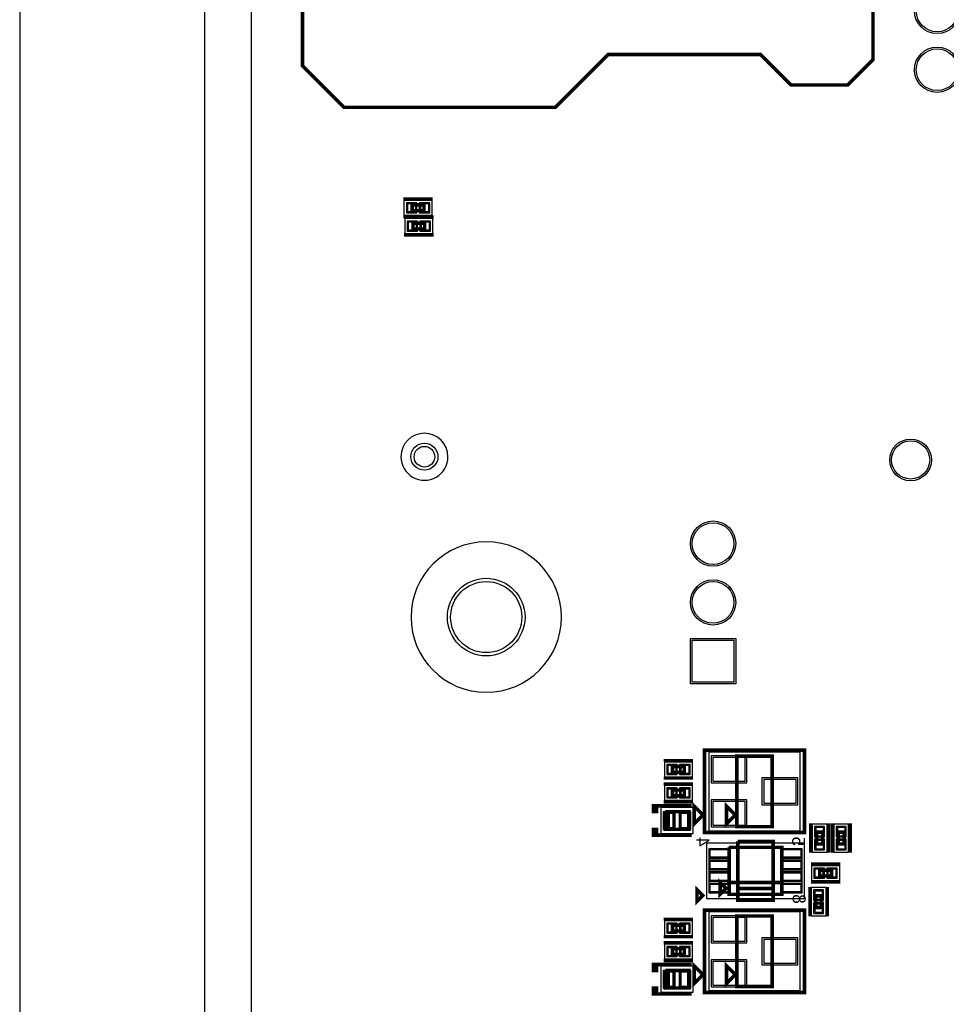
# Model space of a CAD drawing. Extents: x -10 to 137, y -32 to 198.
# Tile 25 of 64: x -10 to 30, y 75 to 118. Entities that reach past the tile are written whole.
import ezdxf

# ---------------------------------------------------------------- set-up
doc = ezdxf.new("R2010")
doc.units = 0
for name, color, linetype in [('BG_OUTLINE', 95, 'CONTINUOUS'), ('PG_ASSEMBLY_BOTTOM', 52, 'CONTINUOUS'), ('PG_DFA_BOUND_BOTTOM', 254, 'CONTINUOUS'), ('PG_PLACE_BOUND_BOTTOM', 73, 'CONTINUOUS'), ('PG_SILKSCREEN_BOTTOM', 2, 'CONTINUOUS'), ('PG_SOLDERMASK_BOTTOM', 212, 'CONTINUOUS'), ('PIN_BOTTOM', 2, 'CONTINUOUS'), ('PIN_PASTEMASK_BOTTOM', 132, 'CONTINUOUS'), ('PIN_SOLDERMASK_BOTTOM', 212, 'CONTINUOUS'), ('RKO_ALL', 40, 'CONTINUOUS'), ('VKO_BOTTOM', 173, 'CONTINUOUS')]:
    doc.layers.add(name, color=color, linetype=linetype)

msp = doc.modelspace()

# ---------------------------------------------------------------- linework, layer by layer
at = {"layer": 'BG_OUTLINE'}
msp.add_lwpolyline([(-1.999996, 187.96), (-9.99998, 187.96), (-9.99998, 0), (-1.999996, 0), (-1.999996, 187.96)], dxfattribs=at)
msp.add_lwpolyline([(127, 0), (127, 187.96), (0, 187.96), (0, 0)], close=True, dxfattribs=at)
at = {"layer": 'PG_ASSEMBLY_BOTTOM', "const_width": 0.1524}
for points in [[(6.962648, 109.5756), (7.470648, 109.5756), (7.470648, 109.3216), (6.962648, 109.3216), (6.962648, 109.5756)], [(6.993128, 108.7882), (7.501128, 108.7882), (7.501128, 108.5342), (6.993128, 108.5342), (6.993128, 108.7882)], [(20.98929, 82.703924), (20.98929, 85.751924), (22.51329, 85.751924), (22.51329, 82.703924), (20.98929, 82.703924)], [(18.213324, 85.304884), (18.721324, 85.304884), (18.721324, 85.050884), (18.213324, 85.050884), (18.213324, 85.304884)], [(18.213324, 84.288884), (18.721324, 84.288884), (18.721324, 84.034884), (18.213324, 84.034884), (18.213324, 84.288884)], [(17.899126, 83.349084), (18.915126, 83.349084), (18.915126, 82.587084), (18.026126, 82.587084), (18.026126, 83.349084)], [(18.026126, 83.349084), (18.026126, 82.587084), (17.899126, 82.587084), (17.899126, 83.349084)], [(20.92579, 83.211924), (20.54479, 82.830924), (20.54479, 83.592924), (20.92579, 83.211924)], [(24.442166, 81.954624), (24.442166, 82.462624), (24.696166, 82.462624), (24.696166, 81.954624), (24.442166, 81.954624)], [(25.377902, 81.954624), (25.377902, 82.462624), (25.631902, 82.462624), (25.631902, 81.954624), (25.377902, 81.954624)], [(22.936962, 80.289654), (20.650962, 80.289654), (20.650962, 81.813654)], [(20.650962, 81.813654), (22.936962, 81.813654), (22.936962, 79.781654), (20.650962, 79.781654), (20.650962, 80.289654), (22.936962, 80.289654)], [(25.078182, 80.573118), (24.570182, 80.573118), (24.570182, 80.827118), (25.078182, 80.827118), (25.078182, 80.573118)], [(20.523962, 80.035654), (20.269962, 79.781654), (20.269962, 80.289654), (20.523962, 80.035654)], [(24.398732, 79.2099), (24.398732, 79.7179), (24.652732, 79.7179), (24.652732, 79.2099), (24.398732, 79.2099)], [(20.98929, 75.795124), (20.98929, 78.843124), (22.51329, 78.843124), (22.51329, 75.795124), (20.98929, 75.795124)], [(18.213324, 78.446884), (18.721324, 78.446884), (18.721324, 78.192884), (18.213324, 78.192884), (18.213324, 78.446884)], [(18.213324, 77.430884), (18.721324, 77.430884), (18.721324, 77.176884), (18.213324, 77.176884), (18.213324, 77.430884)], [(20.92579, 76.303124), (20.54479, 75.922124), (20.54479, 76.684124), (20.92579, 76.303124)], [(17.899126, 76.491084), (18.915126, 76.491084), (18.915126, 75.729084), (18.026126, 75.729084), (18.026126, 76.491084)], [(18.026126, 76.491084), (18.026126, 75.729084), (17.899126, 75.729084), (17.899126, 76.491084)]]:
    msp.add_lwpolyline(points, dxfattribs=at)
at = {"layer": 'PG_DFA_BOUND_BOTTOM'}
for points in [[(6.60654, 109.7661), (6.60654, 109.1311), (7.826756, 109.1311), (7.826756, 109.7661)], [(6.63702, 108.9787), (6.63702, 108.3437), (7.857236, 108.3437), (7.857236, 108.9787)], [(19.774916, 82.526124), (23.727664, 82.526124), (23.727664, 85.929724), (19.774916, 85.929724)], [(17.857216, 85.495384), (17.857216, 84.860384), (19.077432, 84.860384), (19.077432, 85.495384)], [(17.857216, 84.479384), (17.857216, 83.844384), (19.077432, 83.844384), (19.077432, 84.479384)], [(17.71142, 83.526884), (17.71142, 82.409284), (19.102832, 82.409284), (19.102832, 83.526884)], [(24.251666, 81.598516), (24.886666, 81.598516), (24.886666, 82.818732), (24.251666, 82.818732)], [(25.187402, 81.598516), (25.822402, 81.598516), (25.822402, 82.818732), (25.187402, 82.818732)], [(19.672554, 81.991454), (19.672554, 79.603854), (23.91537, 79.603854), (23.91537, 81.991454)], [(25.43429, 80.382618), (25.43429, 81.017618), (24.214074, 81.017618), (24.214074, 80.382618)], [(24.208232, 78.853792), (24.843232, 78.853792), (24.843232, 80.074008), (24.208232, 80.074008)], [(19.774916, 75.617324), (23.727664, 75.617324), (23.727664, 79.020924), (19.774916, 79.020924)], [(17.857216, 78.637384), (17.857216, 78.002384), (19.077432, 78.002384), (19.077432, 78.637384)], [(17.857216, 77.621384), (17.857216, 76.986384), (19.077432, 76.986384), (19.077432, 77.621384)], [(17.71142, 76.668884), (17.71142, 75.551284), (19.102832, 75.551284), (19.102832, 76.668884)]]:
    msp.add_lwpolyline(points, close=True, dxfattribs=at)
at = {"layer": 'PG_PLACE_BOUND_BOTTOM'}
for points in [[(6.962648, 109.5756), (7.470648, 109.5756), (7.470648, 109.3216), (6.962648, 109.3216)], [(6.993128, 108.7882), (7.501128, 108.7882), (7.501128, 108.5342), (6.993128, 108.5342)], [(22.51329, 82.703924), (20.98929, 82.703924), (20.98929, 85.751924), (22.51329, 85.751924)], [(18.213324, 85.304884), (18.721324, 85.304884), (18.721324, 85.050884), (18.213324, 85.050884)], [(18.213324, 84.288884), (18.721324, 84.288884), (18.721324, 84.034884), (18.213324, 84.034884)], [(17.899126, 83.349084), (18.915126, 83.349084), (18.915126, 82.587084), (17.899126, 82.587084)], [(24.442166, 81.954624), (24.442166, 82.462624), (24.696166, 82.462624), (24.696166, 81.954624)], [(25.377902, 81.954624), (25.377902, 82.462624), (25.631902, 82.462624), (25.631902, 81.954624)], [(20.650962, 81.813654), (20.650962, 79.781654), (22.936962, 79.781654), (22.936962, 81.813654)], [(25.078182, 80.573118), (24.570182, 80.573118), (24.570182, 80.827118), (25.078182, 80.827118)], [(24.398732, 79.2099), (24.398732, 79.7179), (24.652732, 79.7179), (24.652732, 79.2099)], [(22.51329, 75.795124), (20.98929, 75.795124), (20.98929, 78.843124), (22.51329, 78.843124)], [(18.213324, 78.446884), (18.721324, 78.446884), (18.721324, 78.192884), (18.213324, 78.192884)], [(18.213324, 77.430884), (18.721324, 77.430884), (18.721324, 77.176884), (18.213324, 77.176884)], [(17.899126, 76.491084), (18.915126, 76.491084), (18.915126, 75.729084), (17.899126, 75.729084)]]:
    msp.add_lwpolyline(points, close=True, dxfattribs=at)
at = {"layer": 'PG_SILKSCREEN_BOTTOM'}
for points, const_width in [([(2.224786, 133.547104), (2.224786, 115.576096), (4.01193, 113.788952), (13.146786, 113.788952), (15.4305, 116.072666), (22.008338, 116.072666), (23.323804, 114.7572), (25.781254, 114.7572), (26.873454, 115.8494), (26.873454, 124.040646), (25.582626, 125.331474), (25.582626, 132.43052), (22.782022, 135.231124), (3.20548, 135.231124), (2.224786, 134.25043), (2.224786, 133.547104)], 0.1524), ([(6.581648, 109.8296), (7.851648, 109.8296)], 0.1524), ([(6.581648, 109.0676), (7.851648, 109.0676)], 0.1524), ([(6.612128, 109.0422), (7.882128, 109.0422)], 0.1524), ([(6.612128, 108.2802), (7.882128, 108.2802)], 0.1524), ([(23.91029, 82.449924), (23.91029, 86.005924), (19.59229, 86.005924), (19.59229, 82.449924), (23.91029, 82.449924)], 0.1524), ([(17.832324, 85.558884), (19.102324, 85.558884)], 0.127), ([(17.832324, 84.796884), (19.102324, 84.796884)], 0.127), ([(17.832324, 84.542884), (19.102324, 84.542884)], 0.1524), ([(17.832324, 83.780884), (19.102324, 83.780884)], 0.1524), ([(19.042126, 83.603084), (17.391126, 83.603084), (17.391126, 83.349084), (17.518126, 83.349084), (17.518126, 83.603084), (17.645126, 83.603084)], 0.1524), ([(19.14779, 82.830924), (19.14779, 83.592924), (19.52879, 83.211924), (19.14779, 82.830924)], 0.1524), ([(19.042126, 82.333084), (17.391126, 82.333084), (17.391126, 82.587084), (17.518126, 82.587084), (17.518126, 82.333084), (17.645126, 82.333084)], 0.1524), ([(24.188166, 81.573624), (24.188166, 82.843624)], 0.1524), ([(24.950166, 81.573624), (24.950166, 82.843624)], 0.1524), ([(25.123902, 81.573624), (25.123902, 82.843624)], 0.1524), ([(25.885902, 81.573624), (25.885902, 82.843624)], 0.1524), ([(22.555962, 80.035654), (21.031962, 80.035654), (21.031962, 82.067654)], 0.1524), ([(21.031962, 82.067654), (22.555962, 82.067654), (22.555962, 79.527654), (21.031962, 79.527654), (21.031962, 80.035654), (22.555962, 80.035654)], 0.1524), ([(25.459182, 81.081118), (24.189182, 81.081118)], 0.1524), ([(19.519646, 79.72806), (19.265646, 79.47406), (19.265646, 79.98206), (19.519646, 79.72806)], 0.1524), ([(24.144732, 78.8289), (24.144732, 80.0989)], 0.127), ([(25.459182, 80.319118), (24.189182, 80.319118)], 0.1524), ([(24.906732, 78.8289), (24.906732, 80.0989)], 0.127), ([(23.91029, 75.541124), (23.91029, 79.097124), (19.59229, 79.097124), (19.59229, 75.541124), (23.91029, 75.541124)], 0.1524), ([(17.832324, 78.700884), (19.102324, 78.700884)], 0.127), ([(17.832324, 77.938884), (19.102324, 77.938884)], 0.127), ([(17.832324, 77.684884), (19.102324, 77.684884)], 0.1524), ([(19.042126, 76.745084), (17.391126, 76.745084), (17.391126, 76.491084), (17.518126, 76.491084), (17.518126, 76.745084), (17.645126, 76.745084)], 0.1524), ([(17.832324, 76.922884), (19.102324, 76.922884)], 0.1524), ([(19.14779, 75.922124), (19.14779, 76.684124), (19.52879, 76.303124), (19.14779, 75.922124)], 0.1524), ([(19.042126, 75.475084), (17.391126, 75.475084), (17.391126, 75.729084), (17.518126, 75.729084), (17.518126, 75.475084), (17.645126, 75.475084)], 0.1524)]:
    msp.add_lwpolyline(points, dxfattribs=dict(at, const_width=const_width))
at = {"layer": 'PG_SOLDERMASK_BOTTOM'}
for points in [[(19.774154, 81.750916), (19.774154, 79.844392), (20.713954, 79.844392), (20.713954, 81.750916)], [(22.87397, 81.750916), (22.87397, 79.844392), (23.81377, 79.844392), (23.81377, 81.750916)]]:
    msp.add_lwpolyline(points, close=True, dxfattribs=at)
at = {"layer": 'PIN_BOTTOM'}
for points in [[(6.75894, 109.6137), (6.75894, 109.2835), (7.11454, 109.2835), (7.11454, 109.6137)], [(7.318756, 109.6137), (7.318756, 109.2835), (7.674356, 109.2835), (7.674356, 109.6137)], [(6.78942, 108.8263), (6.78942, 108.4961), (7.14502, 108.4961), (7.14502, 108.8263)], [(7.349236, 108.8263), (7.349236, 108.4961), (7.704836, 108.4961), (7.704836, 108.8263)], [(19.0627, 90.75801), (20.8661, 90.75801), (20.8661, 88.95461), (19.0627, 88.95461)], [(19.952716, 84.669884), (21.349716, 84.669884), (21.349716, 85.685884), (19.952716, 85.685884)], [(18.009616, 85.342984), (18.009616, 85.012784), (18.365216, 85.012784), (18.365216, 85.342984)], [(18.569432, 85.342984), (18.569432, 85.012784), (18.925032, 85.012784), (18.925032, 85.342984)], [(22.152864, 83.719924), (23.549864, 83.719924), (23.549864, 84.735924), (22.152864, 84.735924)], [(18.009616, 84.326984), (18.009616, 83.996784), (18.365216, 83.996784), (18.365216, 84.326984)], [(18.569432, 84.326984), (18.569432, 83.996784), (18.925032, 83.996784), (18.925032, 84.326984)], [(19.952716, 82.769964), (21.349716, 82.769964), (21.349716, 83.785964), (19.952716, 83.785964)], [(17.88922, 83.272884), (17.88922, 82.663284), (18.24482, 82.663284), (18.24482, 83.272884)], [(18.569432, 83.272884), (18.569432, 82.663284), (18.925032, 82.663284), (18.925032, 83.272884)], [(24.404066, 82.310732), (24.734266, 82.310732), (24.734266, 82.666332), (24.404066, 82.666332)], [(25.339802, 82.310732), (25.670002, 82.310732), (25.670002, 82.666332), (25.339802, 82.666332)], [(19.824954, 81.700116), (19.824954, 81.395316), (20.663154, 81.395316), (20.663154, 81.700116)], [(22.92477, 81.700116), (22.92477, 81.395316), (23.76297, 81.395316), (23.76297, 81.700116)], [(24.404066, 81.750916), (24.734266, 81.750916), (24.734266, 82.106516), (24.404066, 82.106516)], [(25.339802, 81.750916), (25.670002, 81.750916), (25.670002, 82.106516), (25.339802, 82.106516)], [(19.824954, 81.19999), (19.824954, 80.89519), (20.663154, 80.89519), (20.663154, 81.19999)], [(22.92477, 81.19999), (22.92477, 80.89519), (23.76297, 80.89519), (23.76297, 81.19999)], [(24.722074, 80.535018), (24.722074, 80.865218), (24.366474, 80.865218), (24.366474, 80.535018)], [(25.28189, 80.535018), (25.28189, 80.865218), (24.92629, 80.865218), (24.92629, 80.535018)], [(19.824954, 80.700118), (19.824954, 80.395318), (20.663154, 80.395318), (20.663154, 80.700118)], [(22.92477, 80.700118), (22.92477, 80.395318), (23.76297, 80.395318), (23.76297, 80.700118)], [(19.824954, 80.199992), (19.824954, 79.895192), (20.663154, 79.895192), (20.663154, 80.199992)], [(22.92477, 80.199992), (22.92477, 79.895192), (23.76297, 79.895192), (23.76297, 80.199992)], [(24.360632, 79.566008), (24.690832, 79.566008), (24.690832, 79.921608), (24.360632, 79.921608)], [(24.360632, 79.006192), (24.690832, 79.006192), (24.690832, 79.361792), (24.360632, 79.361792)], [(19.952716, 77.761084), (21.349716, 77.761084), (21.349716, 78.777084), (19.952716, 78.777084)], [(18.009616, 78.484984), (18.009616, 78.154784), (18.365216, 78.154784), (18.365216, 78.484984)], [(18.569432, 78.484984), (18.569432, 78.154784), (18.925032, 78.154784), (18.925032, 78.484984)], [(18.009616, 77.468984), (18.009616, 77.138784), (18.365216, 77.138784), (18.365216, 77.468984)], [(18.569432, 77.468984), (18.569432, 77.138784), (18.925032, 77.138784), (18.925032, 77.468984)], [(22.152864, 76.811124), (23.549864, 76.811124), (23.549864, 77.827124), (22.152864, 77.827124)], [(19.952716, 75.861164), (21.349716, 75.861164), (21.349716, 76.877164), (19.952716, 76.877164)], [(17.88922, 76.414884), (17.88922, 75.805284), (18.24482, 75.805284), (18.24482, 76.414884)], [(18.569432, 76.414884), (18.569432, 75.805284), (18.925032, 75.805284), (18.925032, 76.414884)]]:
    msp.add_lwpolyline(points, close=True, dxfattribs=at)
for centre, radius in [((29.64561, 117.95506), 0.9017), ((29.64561, 115.41506), 0.9017), ((28.499054, 98.552254), 0.8255), ((7.489698, 98.690176), 0.4445), ((19.9644, 94.93631), 0.9017), ((10.16, 91.760294), 1.5367), ((19.9644, 92.39631), 0.9017)]:
    msp.add_circle(centre, radius, dxfattribs=at)
at = {"layer": 'PIN_PASTEMASK_BOTTOM'}
for points in [[(6.75894, 109.6137), (6.75894, 109.2835), (7.11454, 109.2835), (7.11454, 109.6137)], [(7.318756, 109.6137), (7.318756, 109.2835), (7.674356, 109.2835), (7.674356, 109.6137)], [(6.78942, 108.8263), (6.78942, 108.4961), (7.14502, 108.4961), (7.14502, 108.8263)], [(7.349236, 108.8263), (7.349236, 108.4961), (7.704836, 108.4961), (7.704836, 108.8263)], [(19.952716, 84.669884), (21.349716, 84.669884), (21.349716, 85.685884), (19.952716, 85.685884)], [(18.009616, 85.342984), (18.009616, 85.012784), (18.365216, 85.012784), (18.365216, 85.342984)], [(18.569432, 85.342984), (18.569432, 85.012784), (18.925032, 85.012784), (18.925032, 85.342984)], [(22.152864, 83.719924), (23.549864, 83.719924), (23.549864, 84.735924), (22.152864, 84.735924)], [(18.009616, 84.326984), (18.009616, 83.996784), (18.365216, 83.996784), (18.365216, 84.326984)], [(18.569432, 84.326984), (18.569432, 83.996784), (18.925032, 83.996784), (18.925032, 84.326984)], [(19.952716, 82.769964), (21.349716, 82.769964), (21.349716, 83.785964), (19.952716, 83.785964)], [(17.88922, 83.272884), (17.88922, 82.663284), (18.24482, 82.663284), (18.24482, 83.272884)], [(18.569432, 83.272884), (18.569432, 82.663284), (18.925032, 82.663284), (18.925032, 83.272884)], [(24.404066, 82.310732), (24.734266, 82.310732), (24.734266, 82.666332), (24.404066, 82.666332)], [(25.339802, 82.310732), (25.670002, 82.310732), (25.670002, 82.666332), (25.339802, 82.666332)], [(19.824954, 81.700116), (19.824954, 81.395316), (20.663154, 81.395316), (20.663154, 81.700116)], [(22.92477, 81.700116), (22.92477, 81.395316), (23.76297, 81.395316), (23.76297, 81.700116)], [(24.404066, 81.750916), (24.734266, 81.750916), (24.734266, 82.106516), (24.404066, 82.106516)], [(25.339802, 81.750916), (25.670002, 81.750916), (25.670002, 82.106516), (25.339802, 82.106516)], [(19.824954, 81.19999), (19.824954, 80.89519), (20.663154, 80.89519), (20.663154, 81.19999)], [(22.92477, 81.19999), (22.92477, 80.89519), (23.76297, 80.89519), (23.76297, 81.19999)], [(24.722074, 80.535018), (24.722074, 80.865218), (24.366474, 80.865218), (24.366474, 80.535018)], [(25.28189, 80.535018), (25.28189, 80.865218), (24.92629, 80.865218), (24.92629, 80.535018)], [(19.824954, 80.700118), (19.824954, 80.395318), (20.663154, 80.395318), (20.663154, 80.700118)], [(22.92477, 80.700118), (22.92477, 80.395318), (23.76297, 80.395318), (23.76297, 80.700118)], [(19.824954, 80.199992), (19.824954, 79.895192), (20.663154, 79.895192), (20.663154, 80.199992)], [(22.92477, 80.199992), (22.92477, 79.895192), (23.76297, 79.895192), (23.76297, 80.199992)], [(24.360632, 79.566008), (24.690832, 79.566008), (24.690832, 79.921608), (24.360632, 79.921608)], [(24.360632, 79.006192), (24.690832, 79.006192), (24.690832, 79.361792), (24.360632, 79.361792)], [(19.952716, 77.761084), (21.349716, 77.761084), (21.349716, 78.777084), (19.952716, 78.777084)], [(18.009616, 78.484984), (18.009616, 78.154784), (18.365216, 78.154784), (18.365216, 78.484984)], [(18.569432, 78.484984), (18.569432, 78.154784), (18.925032, 78.154784), (18.925032, 78.484984)], [(18.009616, 77.468984), (18.009616, 77.138784), (18.365216, 77.138784), (18.365216, 77.468984)], [(18.569432, 77.468984), (18.569432, 77.138784), (18.925032, 77.138784), (18.925032, 77.468984)], [(22.152864, 76.811124), (23.549864, 76.811124), (23.549864, 77.827124), (22.152864, 77.827124)], [(19.952716, 75.861164), (21.349716, 75.861164), (21.349716, 76.877164), (19.952716, 76.877164)], [(17.88922, 76.414884), (17.88922, 75.805284), (18.24482, 75.805284), (18.24482, 76.414884)], [(18.569432, 76.414884), (18.569432, 75.805284), (18.925032, 75.805284), (18.925032, 76.414884)]]:
    msp.add_lwpolyline(points, close=True, dxfattribs=at)
at = {"layer": 'PIN_SOLDERMASK_BOTTOM'}
for points in [[(6.70814, 109.6645), (6.70814, 109.2327), (7.16534, 109.2327), (7.16534, 109.6645)], [(7.267956, 109.6645), (7.267956, 109.2327), (7.725156, 109.2327), (7.725156, 109.6645)], [(6.73862, 108.8771), (6.73862, 108.4453), (7.19582, 108.4453), (7.19582, 108.8771)], [(7.298436, 108.8771), (7.298436, 108.4453), (7.755636, 108.4453), (7.755636, 108.8771)], [(18.9865, 90.83421), (20.9423, 90.83421), (20.9423, 88.87841), (18.9865, 88.87841)], [(19.876516, 84.593684), (21.425916, 84.593684), (21.425916, 85.762084), (19.876516, 85.762084)], [(17.958816, 85.393784), (17.958816, 84.961984), (18.416016, 84.961984), (18.416016, 85.393784)], [(18.518632, 85.393784), (18.518632, 84.961984), (18.975832, 84.961984), (18.975832, 85.393784)], [(22.076664, 83.643724), (23.626064, 83.643724), (23.626064, 84.812124), (22.076664, 84.812124)], [(17.958816, 84.377784), (17.958816, 83.945984), (18.416016, 83.945984), (18.416016, 84.377784)], [(18.518632, 84.377784), (18.518632, 83.945984), (18.975832, 83.945984), (18.975832, 84.377784)], [(19.876516, 82.693764), (21.425916, 82.693764), (21.425916, 83.862164), (19.876516, 83.862164)], [(17.81302, 83.349084), (17.81302, 82.587084), (18.32102, 82.587084), (18.32102, 83.349084)], [(18.493232, 83.349084), (18.493232, 82.587084), (19.001232, 82.587084), (19.001232, 83.349084)], [(24.353266, 82.259932), (24.785066, 82.259932), (24.785066, 82.717132), (24.353266, 82.717132)], [(25.289002, 82.259932), (25.720802, 82.259932), (25.720802, 82.717132), (25.289002, 82.717132)], [(24.353266, 81.700116), (24.785066, 81.700116), (24.785066, 82.157316), (24.353266, 82.157316)], [(25.289002, 81.700116), (25.720802, 81.700116), (25.720802, 82.157316), (25.289002, 82.157316)], [(19.774154, 81.750916), (19.774154, 81.344516), (20.713954, 81.344516), (20.713954, 81.750916)], [(22.87397, 81.750916), (22.87397, 81.344516), (23.81377, 81.344516), (23.81377, 81.750916)], [(19.774154, 81.25079), (19.774154, 80.84439), (20.713954, 80.84439), (20.713954, 81.25079)], [(22.87397, 81.25079), (22.87397, 80.84439), (23.81377, 80.84439), (23.81377, 81.25079)], [(24.772874, 80.484218), (24.772874, 80.916018), (24.315674, 80.916018), (24.315674, 80.484218)], [(25.33269, 80.484218), (25.33269, 80.916018), (24.87549, 80.916018), (24.87549, 80.484218)], [(19.774154, 80.750918), (19.774154, 80.344518), (20.713954, 80.344518), (20.713954, 80.750918)], [(22.87397, 80.750918), (22.87397, 80.344518), (23.81377, 80.344518), (23.81377, 80.750918)], [(19.774154, 80.250792), (19.774154, 79.844392), (20.713954, 79.844392), (20.713954, 80.250792)], [(22.87397, 80.250792), (22.87397, 79.844392), (23.81377, 79.844392), (23.81377, 80.250792)], [(24.309832, 79.515208), (24.741632, 79.515208), (24.741632, 79.972408), (24.309832, 79.972408)], [(24.309832, 78.955392), (24.741632, 78.955392), (24.741632, 79.412592), (24.309832, 79.412592)], [(19.876516, 77.684884), (21.425916, 77.684884), (21.425916, 78.853284), (19.876516, 78.853284)], [(17.958816, 78.535784), (17.958816, 78.103984), (18.416016, 78.103984), (18.416016, 78.535784)], [(18.518632, 78.535784), (18.518632, 78.103984), (18.975832, 78.103984), (18.975832, 78.535784)], [(22.076664, 76.734924), (23.626064, 76.734924), (23.626064, 77.903324), (22.076664, 77.903324)], [(17.958816, 77.519784), (17.958816, 77.087984), (18.416016, 77.087984), (18.416016, 77.519784)], [(18.518632, 77.519784), (18.518632, 77.087984), (18.975832, 77.087984), (18.975832, 77.519784)], [(19.876516, 75.784964), (21.425916, 75.784964), (21.425916, 76.953364), (19.876516, 76.953364)], [(17.81302, 76.491084), (17.81302, 75.729084), (18.32102, 75.729084), (18.32102, 76.491084)], [(18.493232, 76.491084), (18.493232, 75.729084), (19.001232, 75.729084), (19.001232, 76.491084)]]:
    msp.add_lwpolyline(points, close=True, dxfattribs=at)
for centre, radius in [((29.64561, 117.95506), 0.9779), ((29.64561, 115.41506), 0.9779), ((7.489698, 98.690176), 0.5842), ((28.499054, 98.552254), 0.9017), ((19.9644, 94.93631), 0.9779), ((10.16, 91.760294), 1.6764), ((19.9644, 92.39631), 0.9779)]:
    msp.add_circle(centre, radius, dxfattribs=at)
at = {"layer": 'RKO_ALL'}
for points in [[(8.505698, 98.690176, 1), (6.473647, 98.690379, 1)], [(13.40993, 91.760294, 1), (6.91007, 91.760294, 1)]]:
    msp.add_lwpolyline(points, format="xyb", close=True, dxfattribs=at)
at = {"layer": 'VKO_BOTTOM'}
for points in [[(18.280126, 82.587084), (18.280126, 83.349084), (18.534126, 83.349084), (18.534126, 82.587084)], [(18.280126, 75.729084), (18.280126, 76.491084), (18.534126, 76.491084), (18.534126, 75.729084)]]:
    msp.add_lwpolyline(points, close=True, dxfattribs=at)

# ---------------------------------------------------------------- texts
at = {"layer": 'PG_SILKSCREEN_BOTTOM', "text_generation_flag": 2}
for s, p in [('4', (19.240246, 81.83626)), ('5', (23.380446, 81.86166)), ('8', (23.405846, 79.37246))]:
    msp.add_text(s, height=0.5588, rotation=270, dxfattribs=at).set_placement(p)

doc.saveas('drawing.dxf')
